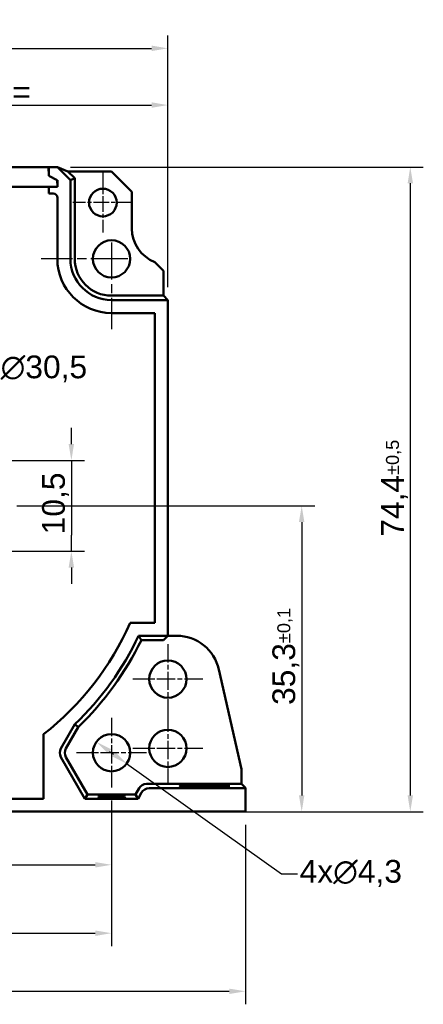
# Model space of a CAD drawing. Header units: millimetres. Extents: x 19 to 221, y 28 to 214.
# Tile 3 of 4: x 89 to 135, y 100 to 214. Entities that reach past the tile are written whole.
import ezdxf

# ---------------------------------------------------------------- set-up
doc = ezdxf.new("R2010")
doc.units = ezdxf.units.MM
doc.header["$LTSCALE"] = 0.75
doc.linetypes.add('CHAIN', pattern=[0.3543, 0.2362, -0.0295, 0.0591, -0.0295])
doc.linetypes.add('LONG_DASH_DOTTED', pattern=[0.3001, 0.2362, -0.0295, 0.0049, -0.0295])
for name, color, linetype, lineweight in [('Arêtes visibles(GABARIT)', 7, 'Continuous', 50), ('Cotes(GABARIT)', 7, 'Continuous', 25), ('Marque de centre(GABARIT)', 7, 'LONG_DASH_DOTTED', 25)]:
    doc.layers.add(name, color=color, linetype=linetype, lineweight=lineweight)
doc.styles.add('Courant-BSI', font='arial.ttf')
doc.dimstyles.new('MS-Relais', dxfattribs={"dimscale": 0.75, "dimtxt": 3.5, "dimasz": 2.5, "dimexe": 2, "dimexo": 2, "dimgap": 0.3, "dimtad": 1, "dimtoh": 1, "dimrnd": 1e-08, "dimtxsty": 'Courant-BSI', "dimcen": 0.09, "dimdle": 6, "dimclrd": 7, "dimclre": 7, "dimclrt": 7, "dimazin": 2, "dimtfac": 0.571429, "dimtmove": 0, "dimatfit": 3, "dimfxl": 1, "dimtolj": 1, "dimlwd": 25, "dimlwe": 25, "dimarcsym": 0})

# ---------------------------------------------------------------- blocks, each defined once
blk = doc.blocks.new('*D13')
at = {"layer": 'Cotes(GABARIT)', "color": 7, "linetype": 'Continuous', "lineweight": 25}
for p, q in [((35.93, 182.89), (35.93, 211.94)), ((105.93, 182.89), (105.93, 211.94)), ((37.81, 210.44), (104.06, 210.44))]:
    blk.add_line(p, q, dxfattribs=at)
at = {"layer": 'Cotes(GABARIT)', "color": 7, "linetype": 'Continuous'}
for points in [[(37.81, 210.76), (37.81, 210.13), (35.93, 210.44)], [(104.06, 210.76), (104.06, 210.13), (105.93, 210.44)]]:
    blk.add_solid(points, dxfattribs=at)
at = {"layer": 'Defpoints', "color": 0, "linetype": 'Continuous'}
for p in [(105.93, 210.44), (35.93, 181.39), (105.93, 181.39)]:
    blk.add_point(p, dxfattribs=at)
at = {"layer": 'Cotes(GABARIT)', "color": 7, "linetype": 'Continuous', "lineweight": 25, "insert": (67.01, 213.6), "char_height": 2.625, "attachment_point": 1, "style": 'Courant-BSI'}
blk.add_mtext('\\A1;70{\\H1.500000;±0,2}', dxfattribs=at)
blk = doc.blocks.new('*D14')
at = {"layer": 'Cotes(GABARIT)', "color": 7, "linetype": 'Continuous', "lineweight": 25}
for p, q in [((26.98, 120.84), (26.98, 100.11)), ((114.89, 120.84), (114.89, 100.11)), ((28.85, 101.61), (113.02, 101.61))]:
    blk.add_line(p, q, dxfattribs=at)
at = {"layer": 'Cotes(GABARIT)', "color": 7, "linetype": 'Continuous'}
for points in [[(28.85, 101.92), (28.85, 101.3), (26.98, 101.61)], [(113.02, 101.92), (113.02, 101.3), (114.89, 101.61)]]:
    blk.add_solid(points, dxfattribs=at)
at = {"layer": 'Defpoints', "color": 0, "linetype": 'Continuous'}
for p in [(26.98, 122.34), (114.89, 122.34), (114.89, 101.61)]:
    blk.add_point(p, dxfattribs=at)
at = {"layer": 'Cotes(GABARIT)', "color": 7, "linetype": 'Continuous', "lineweight": 25, "insert": (66.98, 104.77), "char_height": 2.625, "attachment_point": 1, "style": 'Courant-BSI'}
blk.add_mtext('\\A1;88{\\H1.500000;±0,5}', dxfattribs=at)
blk = doc.blocks.new('*D23')
at = {"layer": 'Cotes(GABARIT)', "color": 7, "linetype": 'Continuous', "lineweight": 25}
for p, q in [((88.51, 157.64), (122.88, 157.64)), ((121.38, 155.77), (121.38, 124.22)), ((113.89, 122.34), (122.88, 122.34))]:
    blk.add_line(p, q, dxfattribs=at)
at = {"layer": 'Cotes(GABARIT)', "color": 7, "linetype": 'Continuous'}
for points in [[(121.06, 155.77), (121.69, 155.77), (121.38, 157.64)], [(121.06, 124.22), (121.69, 124.22), (121.38, 122.34)]]:
    blk.add_solid(points, dxfattribs=at)
at = {"layer": 'Defpoints', "color": 0, "linetype": 'Continuous'}
for p in [(87.01, 157.64), (112.39, 122.34), (121.38, 122.34)]:
    blk.add_point(p, dxfattribs=at)
at = {"layer": 'Cotes(GABARIT)', "color": 7, "linetype": 'Continuous', "lineweight": 25, "insert": (118, 134.66), "char_height": 2.625, "attachment_point": 1, "rotation": 90, "style": 'Courant-BSI'}
blk.add_mtext('\\A1;35,3{\\H1.500000;±0,1}', dxfattribs=at)
blk = doc.blocks.new('*D25')
at = {"layer": 'Cotes(GABARIT)', "color": 7, "linetype": 'Continuous', "lineweight": 25}
for p, q in [((70.93, 173.58), (70.93, 205.39)), ((105.93, 182.89), (105.93, 205.39)), ((72.81, 203.89), (104.06, 203.89))]:
    blk.add_line(p, q, dxfattribs=at)
at = {"layer": 'Cotes(GABARIT)', "color": 7, "linetype": 'Continuous'}
for points in [[(72.81, 204.21), (72.81, 203.58), (70.93, 203.89)], [(104.06, 204.21), (104.06, 203.58), (105.93, 203.89)]]:
    blk.add_solid(points, dxfattribs=at)
at = {"layer": 'Defpoints', "color": 0, "linetype": 'Continuous'}
for p in [(105.93, 203.89), (105.93, 181.39), (70.93, 172.08)]:
    blk.add_point(p, dxfattribs=at)
at = {"layer": 'Cotes(GABARIT)', "color": 7, "linetype": 'Continuous', "lineweight": 25, "insert": (86.96, 206.74), "char_height": 2.625, "attachment_point": 1, "style": 'Courant-BSI'}
blk.add_mtext('\\A1; =', dxfattribs=at)
blk = doc.blocks.new('*D26')
at = {"layer": 'Cotes(GABARIT)', "color": 7, "linetype": 'Continuous', "lineweight": 25}
for p, q in [((94.68, 196.74), (135.41, 196.74)), ((133.91, 194.87), (133.91, 124.22)), ((113.89, 122.34), (135.41, 122.34))]:
    blk.add_line(p, q, dxfattribs=at)
at = {"layer": 'Cotes(GABARIT)', "color": 7, "linetype": 'Continuous'}
for points in [[(133.6, 194.87), (134.22, 194.87), (133.91, 196.74)], [(133.6, 124.22), (134.22, 124.22), (133.91, 122.34)]]:
    blk.add_solid(points, dxfattribs=at)
at = {"layer": 'Defpoints', "color": 0, "linetype": 'Continuous'}
for p in [(93.18, 196.74), (112.39, 122.34), (133.91, 122.34)]:
    blk.add_point(p, dxfattribs=at)
at = {"layer": 'Cotes(GABARIT)', "color": 7, "linetype": 'Continuous', "lineweight": 25, "insert": (130.54, 154.07), "char_height": 2.625, "attachment_point": 1, "rotation": 90, "style": 'Courant-BSI'}
blk.add_mtext('\\A1;74,4{\\H1.500000;±0,5}', dxfattribs=at)
blk = doc.blocks.new('*D28')
at = {"layer": 'Cotes(GABARIT)', "color": 7, "linetype": 'Continuous', "lineweight": 25}
for p, q in [((42.43, 123.62), (42.43, 106.82)), ((99.43, 123.62), (99.43, 106.82)), ((44.31, 108.32), (97.56, 108.32))]:
    blk.add_line(p, q, dxfattribs=at)
at = {"layer": 'Cotes(GABARIT)', "color": 7, "linetype": 'Continuous'}
for points in [[(44.31, 108.63), (44.31, 108), (42.43, 108.32)], [(97.56, 108.63), (97.56, 108), (99.43, 108.32)]]:
    blk.add_solid(points, dxfattribs=at)
at = {"layer": 'Defpoints', "color": 0, "linetype": 'Continuous'}
for p in [(42.43, 125.12), (99.43, 125.12), (99.43, 108.32)]:
    blk.add_point(p, dxfattribs=at)
at = {"layer": 'Cotes(GABARIT)', "color": 7, "linetype": 'Continuous', "lineweight": 25, "insert": (66.99, 111.46), "char_height": 2.625, "attachment_point": 1, "style": 'Courant-BSI'}
blk.add_mtext('\\A1;57{\\H1.500000;±0,2}', dxfattribs=at)
blk = doc.blocks.new('*D32')
at = {"layer": 'Cotes(GABARIT)', "color": 7, "linetype": 'Continuous', "lineweight": 25}
for p, q in [((70.93, 139.82), (70.93, 114.71)), ((99.43, 123.62), (99.43, 114.71)), ((72.81, 116.21), (97.56, 116.21))]:
    blk.add_line(p, q, dxfattribs=at)
at = {"layer": 'Cotes(GABARIT)', "color": 7, "linetype": 'Continuous'}
for points in [[(72.81, 116.52), (72.81, 115.9), (70.93, 116.21)], [(97.56, 116.52), (97.56, 115.9), (99.43, 116.21)]]:
    blk.add_solid(points, dxfattribs=at)
at = {"layer": 'Defpoints', "color": 0, "linetype": 'Continuous'}
for p in [(70.93, 141.32), (99.43, 125.12), (99.43, 116.21)]:
    blk.add_point(p, dxfattribs=at)
at = {"layer": 'Cotes(GABARIT)', "color": 7, "linetype": 'Continuous', "lineweight": 25, "insert": (83.71, 119.06), "char_height": 2.625, "attachment_point": 1, "style": 'Courant-BSI'}
blk.add_mtext('\\A1; =', dxfattribs=at)
blk = doc.blocks.new('*D34')
at = {"layer": 'Cotes(GABARIT)', "color": 7, "linetype": 'Continuous', "lineweight": 25}
for p, q in [((94.8, 164.77), (94.8, 166.64)), ((87.68, 162.89), (96.3, 162.89)), ((94.8, 162.89), (94.8, 161.02)), ((94.8, 161.02), (94.8, 154.27)), ((94.8, 152.39), (94.8, 154.27)), ((87.68, 152.39), (96.3, 152.39)), ((94.8, 150.52), (94.8, 148.64))]:
    blk.add_line(p, q, dxfattribs=at)
at = {"layer": 'Cotes(GABARIT)', "color": 7, "linetype": 'Continuous'}
for points in [[(94.48, 164.77), (95.11, 164.77), (94.8, 162.89)], [(94.48, 150.52), (95.11, 150.52), (94.8, 152.39)]]:
    blk.add_solid(points, dxfattribs=at)
at = {"layer": 'Defpoints', "color": 0, "linetype": 'Continuous'}
for p in [(86.18, 162.89), (86.18, 152.39), (94.8, 152.39)]:
    blk.add_point(p, dxfattribs=at)
at = {"layer": 'Cotes(GABARIT)', "color": 7, "linetype": 'Continuous', "lineweight": 25, "insert": (91.42, 154.35), "char_height": 2.625, "attachment_point": 1, "rotation": 90, "style": 'Courant-BSI'}
blk.add_mtext('\\A1;10,5', dxfattribs=at)
blk = doc.blocks.new('*D37')
at = {"layer": 'Cotes(GABARIT)', "color": 7, "linetype": 'Continuous', "lineweight": 25}
for p, q in [((80.91, 169.18), (84.54, 173.36)), ((84.54, 173.36), (86.41, 173.36)), ((62.18, 147.53), (79.69, 167.76))]:
    blk.add_line(p, q, dxfattribs=at)
blk.add_arc((70.93, 157.64), 15.25, 43.4933, 194.5011, dxfattribs=at)
at = {"layer": 'Cotes(GABARIT)', "color": 7, "linetype": 'Continuous'}
for points in [[(79.45, 167.96), (79.92, 167.55), (80.91, 169.18)], [(61.95, 147.73), (62.42, 147.33), (60.96, 146.11)]]:
    blk.add_solid(points, dxfattribs=at)
at = {"layer": 'Defpoints', "color": 0, "linetype": 'Continuous'}
for p in [(80.91, 169.18), (60.96, 146.11)]:
    blk.add_point(p, dxfattribs=at)
at = {"layer": 'Cotes(GABARIT)', "color": 7, "linetype": 'Continuous', "lineweight": 25, "insert": (86.64, 174.99), "char_height": 2.625, "attachment_point": 1, "style": 'Courant-BSI'}
blk.add_mtext('\\A1;∅30,5', dxfattribs=at)
blk = doc.blocks.new('*D43')
at = {"layer": 'Cotes(GABARIT)', "color": 7, "linetype": 'Continuous', "lineweight": 25}
for p, q in [((99.21, 129.3), (99.66, 128.98)), ((101.18, 127.89), (119.04, 115.15)), ((119.04, 115.15), (120.91, 115.15))]:
    blk.add_line(p, q, dxfattribs=at)
at = {"layer": 'Cotes(GABARIT)', "color": 7, "linetype": 'Continuous'}
for points in [[(99.39, 129.56), (99.03, 129.05), (97.68, 130.39)], [(99.84, 129.24), (99.48, 128.73), (101.18, 127.89)]]:
    blk.add_solid(points, dxfattribs=at)
at = {"layer": 'Defpoints', "color": 0, "linetype": 'Continuous'}
for p in [(97.68, 130.39), (101.18, 127.89)]:
    blk.add_point(p, dxfattribs=at)
at = {"layer": 'Cotes(GABARIT)', "color": 7, "linetype": 'Continuous', "lineweight": 25, "insert": (121.14, 116.77), "char_height": 2.625, "attachment_point": 1, "style": 'Courant-BSI'}
blk.add_mtext('\\A1;{4x}∅4,3', dxfattribs=at)

msp = doc.modelspace()

# ---------------------------------------------------------------- linework, layer by layer
at = {"layer": 'Arêtes visibles(GABARIT)'}
for p, q in [((49.6936, 196.7437), (92.1748, 196.7437)), ((92.184, 196.744), (92.1748, 196.7394)), ((92.1748, 196.7437), (92.1836, 195.7702)), ((92.184, 196.744), (93.184, 196.744)), ((92.184, 196.744), (92.184, 195.744)), ((93.184, 196.744), (94.6842, 195.2438)), ((94.3976, 196.2413), (93.184, 196.744)), ((92.184, 195.744), (92.1836, 195.744)), ((93.1746, 195.244), (92.184, 195.744)), ((94.3976, 196.2413), (99.4306, 196.2413)), ((95.1869, 195.452), (94.3976, 196.2413)), ((99.4306, 196.2413), (101.7842, 193.8877)), ((48.6842, 194.444), (93.1842, 194.444)), ((92.184, 194.444), (49.6844, 194.444)), ((93.184, 194.444), (92.184, 194.444)), ((92.184, 194.444), (92.184, 193.694)), ((92.184, 193.694), (92.184, 194.444)), ((93.1743, 195.244), (93.1746, 195.244)), ((93.1746, 195.244), (93.184, 195.244)), ((93.177, 195.244), (93.184, 194.4702)), ((93.184, 195.244), (93.184, 194.444)), ((94.6842, 195.2438), (95.1869, 195.452)), ((94.6842, 186.144), (94.6842, 195.2438)), ((95.1869, 195.452), (95.1869, 186.144)), ((92.184, 193.694), (92.6841, 193.694)), ((92.6841, 193.694), (92.184, 193.694)), ((93.184, 193.1941), (93.184, 186.144)), ((93.184, 186.144), (93.184, 193.1941)), ((101.7842, 189.644), (101.7842, 193.8877)), ((105.4315, 184.7756), (104.4315, 185.7756)), ((105.4315, 184.7756), (105.4315, 181.8967)), ((99.4342, 181.8967), (105.4315, 181.8967)), ((105.4315, 181.8967), (105.9342, 181.394)), ((105.9342, 181.394), (99.4342, 181.394)), ((105.9342, 181.394), (105.9342, 142.644)), ((99.4342, 179.8938), (104.434, 179.8938)), ((104.434, 179.8938), (99.4342, 179.8938)), ((104.434, 179.8938), (104.434, 144.1442)), ((104.434, 144.1442), (104.434, 179.8938)), ((104.434, 144.1442), (101.5935, 144.1442)), ((101.5935, 144.1442), (104.434, 144.1442)), ((102.557, 142.644), (105.9342, 142.644)), ((102.6342, 142.5218), (102.6452, 142.5044)), ((102.7221, 142.3822), (102.7331, 142.3647)), ((102.8099, 142.2425), (102.8208, 142.2251)), ((105.4315, 142.1413), (102.8733, 142.1413)), ((105.9342, 142.644), (105.4315, 142.1413)), ((105.9342, 142.644), (106.9437, 142.644)), ((111.8186, 138.7527), (114.4315, 127.2559)), ((93.5971, 129.6439), (95.2016, 132.4231)), ((95.6016, 132.1104), (94.1775, 129.6439)), ((95.2988, 132.3471), (95.2016, 132.4231)), ((95.3127, 132.3362), (95.2988, 132.3471)), ((95.4099, 132.2602), (95.3127, 132.3362)), ((95.4238, 132.2493), (95.4099, 132.2602)), ((95.521, 132.1734), (95.4238, 132.2493)), ((95.5349, 132.1625), (95.521, 132.1734)), ((95.6016, 132.1104), (95.5349, 132.1625)), ((91.591, 123.844), (91.591, 131.271)), ((96.3713, 123.8389), (93.5971, 128.6441)), ((94.1775, 128.6441), (96.6616, 124.3416)), ((114.4315, 127.2559), (114.4315, 125.5467)), ((102.2069, 124.3416), (102.614, 125.0468)), ((114.4315, 125.5467), (103.4799, 125.5467)), ((112.3902, 125.044), (103.7701, 125.044)), ((114.4315, 125.5467), (114.8898, 125.0884)), ((114.8902, 122.344), (114.8902, 125.0876)), ((96.3713, 123.8389), (96.6616, 124.3416)), ((96.6616, 124.3416), (102.2069, 124.3416)), ((102.4971, 123.8389), (102.2069, 124.3416)), ((102.9042, 124.5441), (102.4971, 123.8389)), ((91.591, 123.844), (50.2775, 123.844)), ((50.2775, 123.844), (91.591, 123.844)), ((102.4971, 123.8389), (96.3713, 123.8389)), ((112.3902, 122.344), (29.4782, 122.344)), ((114.8902, 122.344), (112.3902, 122.344))]:
    msp.add_line(p, q, dxfattribs=at)
at = {"layer": 'Arêtes visibles(GABARIT)', "flags": 128}
for points in [[(102.557, 142.644), (102.5602, 142.6389), (102.5634, 142.6338), (102.5666, 142.6287), (102.5698, 142.6237), (102.5731, 142.6186), (102.5763, 142.6135), (102.5795, 142.6084), (102.5827, 142.6033), (102.5859, 142.5982), (102.5891, 142.5931), (102.5924, 142.588), (102.5956, 142.5829), (102.5988, 142.5779), (102.602, 142.5728), (102.6052, 142.5677), (102.6084, 142.5626), (102.6117, 142.5575), (102.6149, 142.5524), (102.6181, 142.5473), (102.6213, 142.5422), (102.6245, 142.5371), (102.6277, 142.532), (102.631, 142.5269), (102.6342, 142.5218)], [(102.6452, 142.5044), (102.6484, 142.4993), (102.6516, 142.4942), (102.6548, 142.4891), (102.658, 142.484), (102.6612, 142.4789), (102.6644, 142.4738), (102.6676, 142.4688), (102.6708, 142.4637), (102.674, 142.4586), (102.6772, 142.4535), (102.6805, 142.4484), (102.6837, 142.4433), (102.6869, 142.4382), (102.6901, 142.4331), (102.6933, 142.428), (102.6965, 142.4229), (102.6997, 142.4178), (102.7029, 142.4127), (102.7061, 142.4077), (102.7093, 142.4026), (102.7125, 142.3975), (102.7157, 142.3924), (102.7189, 142.3873), (102.7221, 142.3822)], [(102.7331, 142.3647), (102.7363, 142.3596), (102.7395, 142.3545), (102.7427, 142.3495), (102.7459, 142.3444), (102.7491, 142.3393), (102.7523, 142.3342), (102.7555, 142.3291), (102.7587, 142.324), (102.7619, 142.3189), (102.7651, 142.3138), (102.7683, 142.3088), (102.7715, 142.3037), (102.7747, 142.2986), (102.7779, 142.2935), (102.7811, 142.2884), (102.7843, 142.2833), (102.7875, 142.2782), (102.7907, 142.2731), (102.7939, 142.268), (102.7971, 142.2629), (102.8003, 142.2578), (102.8035, 142.2527), (102.8067, 142.2476), (102.8099, 142.2425)], [(102.8208, 142.2251), (102.823, 142.2216), (102.8252, 142.2181), (102.8274, 142.2146), (102.8296, 142.2111), (102.8318, 142.2076), (102.834, 142.2041), (102.8361, 142.2007), (102.8383, 142.1972), (102.8405, 142.1937), (102.8427, 142.1902), (102.8449, 142.1867), (102.8471, 142.1832), (102.8493, 142.1797), (102.8515, 142.1762), (102.8537, 142.1727), (102.8558, 142.1692), (102.858, 142.1657), (102.8602, 142.1623), (102.8624, 142.1588), (102.8646, 142.1553), (102.8668, 142.1518), (102.869, 142.1483), (102.8712, 142.1448), (102.8733, 142.1413)]]:
    msp.add_lwpolyline(points, dxfattribs=at)
at = {"layer": 'Arêtes visibles(GABARIT)'}
for centre, radius in [((98.4342, 192.644), 1.6), ((99.4342, 186.144), 2.15), ((105.9342, 137.644), 2.15), ((99.4342, 129.144), 2.15), ((105.9342, 129.644), 2.15)]:
    msp.add_circle(centre, radius, dxfattribs=at)
for centre, radius, start, end in [((105.9342, 189.644), 4.15, 180, 248.770915), ((99.4342, 186.144), 6.2502, 180, 270), ((99.4342, 186.144), 6.2502, 180, 270), ((99.4342, 186.144), 4.75, 180, 270), ((99.4342, 186.144), 4.2473, 180, 270), ((70.9342, 157.644), 33.4998, 308.069975, 336.235332), ((70.9342, 157.644), 33.4998, 308.069975, 336.235332), ((70.9342, 157.644), 35, 313.896264, 334.623066), ((70.9342, 157.644), 35.5027, 314.011433, 334.108861)]:
    msp.add_arc(centre, radius, start, end, dxfattribs=at)
for centre, major_axis, ratio, start_param, end_param in [((92.6839, 193.1939), (0.3537, 0.3537), 0.99969546, 5.49793944, 7.06843118), ((92.6839, 193.1939), (0.3537, 0.3537), 0.99969546, 5.49793944, 7.06843118), ((106.9425, 137.6432), (3.12, 3.9087), 0.99975069, 5.60964701, 6.9567236), ((94.4633, 129.144), (-1.0002, 0), 0.99979694, 5.75967446, 6.80669615), ((95.0438, 129.144), (-1.0002, 0), 0.99979694, 5.75967446, 6.80669615), ((103.4801, 124.5466), (-0.5001, 0.8662), 0.99979694, 5.75967446, 6.80669615), ((103.7703, 124.0438), (-0.5001, 0.8662), 0.99979694, 5.75967446, 6.80669615), ((112.3902, 125.0876), (-2.5, 0), 0.01745506, 1.57079633, 3.15904595)]:
    msp.add_ellipse(centre, major_axis=major_axis, ratio=ratio, start_param=start_param, end_param=end_param, dxfattribs=at)
for centre, major_axis in [((109.4342, 125.3146), (2.15, 0)), ((110.9342, 125.4542), (2.15, 0)), ((110.9342, 125.1749), (2.15, 0)), ((99.4342, 124.2648), (-1.6, 0)), ((99.4342, 123.9541), (-1.6, 0))]:
    msp.add_ellipse(centre, major_axis=major_axis, ratio=0.01745506, dxfattribs=at)
at = {"layer": 'Marque de centre(GABARIT)', "linetype": 'CHAIN', "ltscale": 10.297089}
for p, q in [((98.4342, 196.119), (98.4342, 189.169)), ((101.9092, 192.644), (94.9592, 192.644))]:
    msp.add_line(p, q, dxfattribs=at)
at = {"layer": 'Marque de centre(GABARIT)', "linetype": 'CHAIN', "ltscale": 23.990969}
for p, q in [((99.4342, 188.019), (99.4342, 178.0188)), ((101.3092, 186.144), (91.309, 186.144))]:
    msp.add_line(p, q, dxfattribs=at)
at = {"layer": 'Marque de centre(GABARIT)', "linetype": 'CHAIN', "ltscale": 11.92686}
for p, q in [((105.9342, 141.669), (105.9342, 133.619)), ((109.9592, 137.644), (101.9092, 137.644)), ((99.4342, 133.169), (99.4342, 125.119)), ((105.9342, 133.669), (105.9342, 125.619)), ((109.9592, 129.644), (101.9092, 129.644)), ((103.4592, 129.144), (95.4092, 129.144))]:
    msp.add_line(p, q, dxfattribs=at)

# ---------------------------------------------------------------- dimensions: what is measured, and where the dimension line sits
at = {"layer": 'Cotes(GABARIT)', "color": 7, "linetype": 'Continuous', "lineweight": 25}
for base, p1, p2, angle, override, picture, middle in [((105.9342, 210.4446), (35.9342, 181.394), (105.9342, 181.394), 0, {"dimgap": 0.3, "dimtoh": 0, "dimdec": 2, "dimtol": 1, "dimlim": 0, "dimtp": 0.2, "dimtm": 0.2, "dimtdec": 2, "dimtofl": 0, "dimatfit": 1}, '*D13', (70.9342, 210.4446)), ((133.912, 122.344), (93.184, 196.744), (112.3902, 122.344), 90, {"dimgap": 0.3, "dimtoh": 0, "dimdec": 2, "dimtol": 1, "dimlim": 0, "dimtp": 0.5, "dimtm": 0.5, "dimtdec": 2, "dimtofl": 0, "dimatfit": 1}, '*D26', (133.912, 159.544)), ((94.7963, 152.394), (86.1842, 162.894), (86.1842, 152.394), 90, {"dimtoh": 0, "dimdec": 2, "dimtp": 0, "dimtm": 0, "dimtdec": 2, "dimtofl": 0}, '*D34', (94.7963, 157.644)), ((121.3764, 122.344), (87.0118, 157.644), (112.3902, 122.344), 90, {"dimgap": 0.3, "dimtoh": 0, "dimdec": 2, "dimtol": 1, "dimlim": 0, "dimtp": 0.1, "dimtm": 0.1, "dimtdec": 2, "dimtofl": 0, "dimatfit": 1}, '*D23', (121.3764, 139.994)), ((99.4342, 108.3173), (42.4342, 125.119), (99.4342, 125.119), 180, {"dimgap": 0.3, "dimtoh": 0, "dimdec": 2, "dimtol": 1, "dimlim": 0, "dimtp": 0.2, "dimtm": 0.2, "dimtdec": 2, "dimtofl": 0, "dimatfit": 1}, '*D28', (70.9342, 108.3173))]:
    dim = msp.add_linear_dim(base=base, p1=p1, p2=p2, angle=angle, dimstyle='MS-Relais', override=override, dxfattribs=at)
    dim.commit()
    dim.dimension.update_dxf_attribs({"geometry": picture, "text_midpoint": middle, "dimtype": 160})
for base, p1, p2, picture, middle in [((105.9342, 203.894), (70.9342, 172.0815), (105.9342, 181.394), '*D25', (88.4342, 203.894)), ((99.4342, 116.2076), (70.9342, 141.3178), (99.4342, 125.119), '*D32', (85.1842, 116.2076))]:
    dim = msp.add_linear_dim(base=base, p1=p1, p2=p2, angle=180, text=' =', dimstyle='MS-Relais', override={"dimtoh": 0, "dimdec": 2, "dimtp": 0, "dimtm": 0, "dimtdec": 2, "dimtofl": 0, "dimatfit": 1}, dxfattribs=at)
    dim.commit()
    dim.dimension.update_dxf_attribs({"geometry": picture, "text_midpoint": middle, "dimtype": 160})
dim = msp.add_diameter_dim_2p(p1=(60.9552, 146.1122), p2=(80.9132, 169.1758), dimstyle='MS-Relais', override={"dimtad": 0, "dimtih": 1, "dimdec": 2, "dimlfac": 1, "dimtp": 0, "dimtm": 0, "dimtdec": 2, "dimatfit": 2}, dxfattribs=at)
dim.commit()
dim.dimension.update_dxf_attribs({"geometry": '*D37', "text_midpoint": (91.485, 173.3646), "dimtype": 163})
dim = msp.add_diameter_dim_2p(p1=(97.6843, 130.3931), p2=(101.1841, 127.8949), text='{4x}<>', dimstyle='MS-Relais', override={"dimtad": 0, "dimtih": 1, "dimdec": 2, "dimlfac": 1, "dimtp": 0, "dimtm": 0, "dimtdec": 2, "dimatfit": 2}, dxfattribs=at)
dim.commit()
dim.dimension.update_dxf_attribs({"geometry": '*D43', "text_midpoint": (126.9412, 115.1517), "dimtype": 163})
dim = msp.add_linear_dim(base=(114.8902, 101.6105), p1=(26.9782, 122.344), p2=(114.8902, 122.344), dimstyle='MS-Relais', override={"dimgap": 0.3, "dimtoh": 0, "dimdec": 0, "dimtol": 1, "dimlim": 0, "dimtp": 0.5, "dimtm": 0.5, "dimtdec": 2, "dimtofl": 0, "dimatfit": 1}, dxfattribs=at)
dim.commit()
dim.dimension.update_dxf_attribs({"geometry": '*D14', "text_midpoint": (70.9342, 101.6105), "dimtype": 160})

doc.saveas('drawing.dxf')
